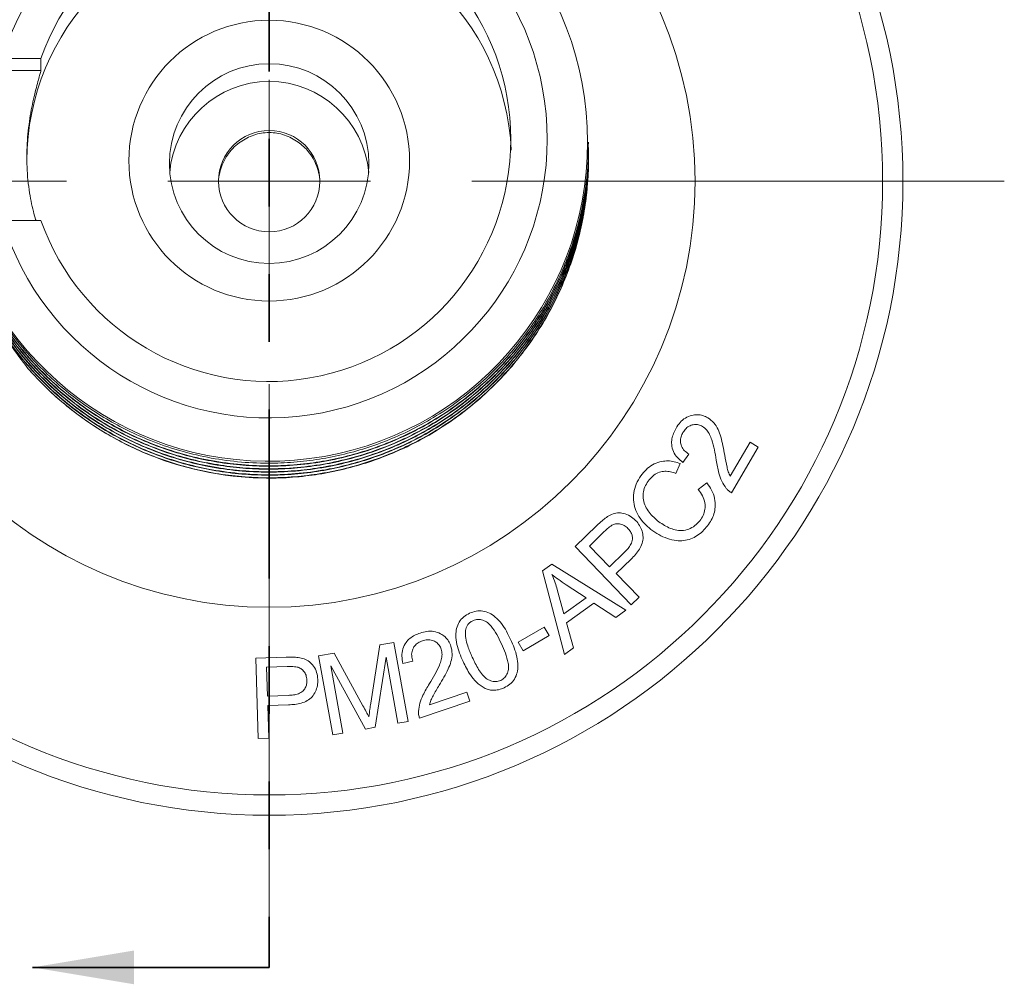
# Model space of a CAD drawing. Header units: inches. Extents: x 0.1 to 10.9, y 0 to 8.5.
# Tile 3 of 17: x 2.6 to 4, y 2.7 to 4.1. Entities that reach past the tile are written whole.
import ezdxf

# ---------------------------------------------------------------- set-up
doc = ezdxf.new("R2010")
doc.units = ezdxf.units.IN
doc.header["$MEASUREMENT"] = 0
doc.linetypes.add('PHANTOM', pattern=[0.5, 0.25, -0.05, 0.05, -0.05, 0.05, -0.05])
doc.styles.add('SLDTEXTSTYLE0', font='TXT', dxfattribs={"width": 0.75})
doc.dimstyles.new('SLDDIMSTYLE0', dxfattribs={"dimtxt": 0.083333, "dimasz": 0.125, "dimexe": 0, "dimexo": 0.0625, "dimgap": 0.020833, "dimtad": 0, "dimtih": 1, "dimtoh": 1, "dimlfac": 0.333333, "dimrnd": 1e-09, "dimdsep": 46, "dimtxsty": 'SLDTEXTSTYLE0', "dimsah": 1, "dimcen": 0, "dimadec": 0, "dimazin": 2, "dimtfac": 1, "dimtofl": 0, "dimtmove": 0, "dimatfit": 3, "dimfxl": 1, "dimfrac": 2, "dimtolj": 1, "dimtzin": 12, "dimarcsym": 0})

# ---------------------------------------------------------------- blocks, each defined once
blk = doc.blocks.new('_D')
at = {"color": 7, "linetype": 'Continuous', "lineweight": 18}
for p, q in [((1.9438, 4.8257), (1.7938, 4.8257)), ((2.2836, 4.4964), (1.9438, 4.8257))]:
    blk.add_line(p, q, dxfattribs=at)
blk.add_solid([(2.2836, 4.4964), (2.2078, 4.5977), (2.1799, 4.569)], dxfattribs=at)
at = {"color": 7, "linetype": 'Continuous', "lineweight": 18, "attachment_point": 1, "style": 'SLDTEXTSTYLE0'}
for s, insert, char_height in [('%%c', (1.3626, 4.8636), 0.08333), ('0.63', (1.4884, 4.8636), 0.08333), ('in', (1.7038, 4.8636), 0.08333), ('[', (1.1662, 4.728), 0.0833), ('15.9mm]', (1.331, 4.728), 0.08333), ('%%c', (1.2052, 4.728), 0.08333)]:
    blk.add_mtext(s, dxfattribs=dict(at, insert=insert, char_height=char_height))
blk = doc.blocks.new('_D_1')
at = {"color": 7, "linetype": 'Continuous', "lineweight": 18}
for p, q in [((2.5044, 3.4055), (1.9438, 2.8621)), ((1.9438, 2.8621), (1.7938, 2.8621))]:
    blk.add_line(p, q, dxfattribs=at)
blk.add_solid([(2.5044, 3.4055), (2.4007, 3.3328), (2.4286, 3.3041)], dxfattribs=at)
at = {"color": 7, "linetype": 'Continuous', "lineweight": 18, "attachment_point": 1, "style": 'SLDTEXTSTYLE0'}
for s, insert, char_height in [('%%c', (1.3626, 2.9001), 0.08333), ('0.42', (1.4884, 2.9001), 0.08333), ('in', (1.7038, 2.9001), 0.08333), ('[', (1.1662, 2.7644), 0.0833), ('%%c', (1.2052, 2.7644), 0.08333), ('10.7mm]', (1.331, 2.7644), 0.08333)]:
    blk.add_mtext(s, dxfattribs=dict(at, insert=insert, char_height=char_height))
blk = doc.blocks.new('SW_CENTERMARKSYMBOL_0')
at = {"color": 0, "linetype": 'Continuous', "lineweight": 0}
for p, q in [((0, 0), (0, 0.15)), ((-0.3, 0), (-1.0875, 0)), ((0, 0), (-0.15, 0)), ((0, 0), (0, -0.15)), ((0, 0), (0.15, 0)), ((0.3, 0), (1.0875, 0)), ((0, -0.3), (0, -1.0875))]:
    blk.add_line(p, q, dxfattribs=at)

msp = doc.modelspace()

# ---------------------------------------------------------------- linework, layer by layer
at = {"color": 7, "linetype": 'PHANTOM', "lineweight": 35}
msp.add_line((2.95682, 5.00641), (2.95682, 2.68141), dxfattribs=at)
at = {"color": 7, "linetype": 'Continuous', "lineweight": 18}
for p, q in [((2.56223, 4.02548), (2.61901, 4.02548)), ((2.61901, 4.00747), (2.61901, 4.02548)), ((2.50882, 4.00747), (2.61901, 4.00747)), ((3.42927, 3.89933), (3.42927, 3.90154)), ((3.42925, 3.88168), (3.429, 3.87529)), ((3.42927, 3.88167), (3.42927, 3.88223)), ((3.42927, 3.87726), (3.42927, 3.87781)), ((3.42869, 3.86697), (3.42849, 3.86164)), ((2.56223, 3.78608), (2.61901, 3.78608)), ((3.63889, 3.40775), (3.66812, 3.45796)), ((3.66812, 3.45796), (3.68021, 3.45092)), ((3.57783, 3.44039), (3.56896, 3.42823)), ((3.68021, 3.45092), (3.64081, 3.38323)), ((3.56496, 3.42637), (3.55823, 3.41195)), ((3.59157, 3.38793), (3.60446, 3.39786)), ((3.40933, 3.30358), (3.44173, 3.33498)), ((3.45248, 3.32577), (3.43051, 3.30447)), ((3.49255, 3.21769), (3.40933, 3.30358)), ((3.43051, 3.30447), (3.46027, 3.27375)), ((3.46027, 3.27375), (3.48248, 3.29529)), ((3.36093, 3.26778), (3.37476, 3.27773)), ((3.37476, 3.27773), (3.48432, 3.20944)), ((3.49212, 3.285), (3.47007, 3.26363)), ((3.39363, 3.144), (3.36093, 3.26778)), ((3.47007, 3.26363), (3.50392, 3.2287)), ((3.38303, 3.24009), (3.39288, 3.20398)), ((3.42574, 3.22768), (3.39627, 3.2472)), ((3.39288, 3.20398), (3.42574, 3.22768)), ((3.43723, 3.22009), (3.3967, 3.19085)), ((3.46971, 3.19888), (3.43723, 3.22009)), ((3.50392, 3.2287), (3.49255, 3.21769)), ((3.48432, 3.20944), (3.46971, 3.19888)), ((3.3967, 3.19085), (3.40723, 3.15381)), ((3.32506, 3.16233), (3.36369, 3.18471)), ((3.36369, 3.18471), (3.37102, 3.17207)), ((3.12043, 3.1582), (3.14123, 3.16195)), ((3.14123, 3.16195), (3.16224, 3.04522)), ((3.33239, 3.14969), (3.32506, 3.16233)), ((3.37102, 3.17207), (3.33239, 3.14969)), ((3.10709, 3.07195), (3.12043, 3.1582)), ((3.40723, 3.15381), (3.39363, 3.144)), ((2.93687, 3.13877), (2.98175, 3.14019)), ((2.94062, 3.01983), (2.93687, 3.13877)), ((3.02983, 3.1419), (3.05308, 3.14608)), ((3.05084, 3.02517), (3.02983, 3.1419)), ((3.05308, 3.14608), (3.09558, 3.06841)), ((3.12974, 3.14022), (3.11341, 3.03642)), ((3.14733, 3.04253), (3.12974, 3.14022)), ((3.16927, 3.13434), (3.15458, 3.13097)), ((2.98348, 3.12617), (2.95304, 3.12523)), ((2.95304, 3.12523), (2.95439, 3.08271)), ((3.04784, 3.12721), (3.06572, 3.02784)), ((3.09947, 3.03392), (3.04784, 3.12721)), ((3.19398, 3.06955), (3.24905, 3.08828)), ((3.24905, 3.08828), (3.25355, 3.07503)), ((2.95439, 3.08271), (2.98514, 3.08367)), ((3.25355, 3.07503), (3.17932, 3.04977)), ((2.98533, 3.06966), (2.95482, 3.0687)), ((2.95482, 3.0687), (2.95636, 3.02033)), ((3.16224, 3.04522), (3.14733, 3.04253)), ((3.11341, 3.03642), (3.09947, 3.03392)), ((2.95636, 3.02033), (2.94062, 3.01983)), ((3.06572, 3.02784), (3.05084, 3.02517))]:
    msp.add_line(p, q, dxfattribs=at)
at = {"color": 7, "linetype": 'Continuous', "lineweight": 35}
msp.add_line((2.95682, 2.68141), (2.60682, 2.68141), dxfattribs=at)
at = {"color": 7, "linetype": 'Continuous', "lineweight": 18}
for centre, radius in [((2.95682, 3.84391), 0.9375), ((2.95682, 3.84391), 0.9075), ((2.95682, 3.84391), 0.63), ((2.95685, 3.87435), 0.20759), ((2.9568, 3.87), 0.14763), ((2.95684, 3.84403), 0.07494)]:
    msp.add_circle(centre, radius, dxfattribs=at)
for centre, radius, start, end in [((2.95617, 3.90154), 0.47173, 194.69937, 165.30063), ((2.95627, 3.90578), 0.41182, 196.89758, 163.10242), ((2.95637, 3.90578), 0.35797, 199.53499, 160.46501), ((2.95684, 3.87325), 0.35852, 2.65931, 179.88126), ((2.95682, 3.84358), 0.14778, 5.14595, 174.85405), ((2.95666, 3.87772), 0.47286, 221.04284, 266.42384), ((2.95663, 3.87496), 0.47011, 266.40634, 266.56725)]:
    msp.add_arc(centre, radius, start, end, dxfattribs=at)
for points, knots in [([(2.61171, 3.78608), (2.61157, 3.78647), (2.61041, 3.78995), (2.60787, 3.79924), (2.6045, 3.81382), (2.60151, 3.83115), (2.59937, 3.84993), (2.59826, 3.86985), (2.59829, 3.8896), (2.5994, 3.90919), (2.6014, 3.92779), (2.60415, 3.94551), (2.6074, 3.96187), (2.61088, 3.97658), (2.61418, 3.98901), (2.61689, 3.99866), (2.61868, 4.00516), (2.6189, 4.00672), (2.61901, 4.00747)], [0, 0, 0, 0, 0.0083764, 0.07416754, 0.14176662, 0.20916891, 0.27866215, 0.34367049, 0.41072273, 0.47324955, 0.5375488, 0.6009701, 0.66607143, 0.73246391, 0.80072205, 0.86794787, 0.93730416, 1, 1, 1, 1]), ([(2.99981, 3.90167), (2.99322, 3.90568), (2.98004, 3.91371), (2.95682, 3.917), (2.93361, 3.91371), (2.92043, 3.90568), (2.91384, 3.90167)], [0, 0, 0, 0, 0.2499992, 0.5, 0.7500008, 1, 1, 1, 1]), ([(3.42886, 3.89934), (3.42885, 3.88956), (3.4288, 3.86539), (3.42424, 3.82679), (3.41607, 3.78599), (3.40476, 3.74772), (3.39113, 3.71225), (3.37459, 3.67783), (3.3553, 3.64481), (3.33345, 3.6135), (3.30784, 3.58249), (3.27831, 3.55249), (3.24486, 3.5243), (3.20952, 3.49968), (3.17421, 3.47954), (3.13915, 3.46324), (3.10442, 3.45027), (3.06833, 3.43994), (3.03118, 3.43244), (2.99332, 3.42792), (2.95282, 3.42636), (2.91009, 3.42849), (2.86572, 3.43495), (2.82257, 3.44547), (2.78319, 3.45906), (2.74772, 3.4748), (2.71582, 3.49199), (2.68529, 3.51158), (2.65601, 3.53374), (2.62818, 3.55845), (2.60054, 3.58723), (2.57391, 3.62033), (2.54919, 3.65784), (2.52824, 3.69756), (2.51151, 3.73756), (2.50361, 3.76474), (2.49988, 3.7776)], [0, 0, 0, 0, 0.0215527, 0.0532373, 0.0854731, 0.1131647, 0.1410769, 0.1691208, 0.1972055, 0.2252384, 0.2531292, 0.2856943, 0.3178029, 0.3493304, 0.3803961, 0.4071736, 0.4343724, 0.4619179, 0.4897276, 0.5177151, 0.5457901, 0.5788628, 0.6117799, 0.6443957, 0.6765724, 0.7034377, 0.7298372, 0.7563709, 0.7833624, 0.8107396, 0.838424, 0.871328, 0.9043958, 0.937478, 0.9704243, 1, 1, 1, 1]), ([(3.42886, 3.89548), (3.42885, 3.88569), (3.4288, 3.86153), (3.42424, 3.82293), (3.41607, 3.78213), (3.40476, 3.74386), (3.39113, 3.70839), (3.37459, 3.67397), (3.3553, 3.64094), (3.33345, 3.60964), (3.30784, 3.57863), (3.27831, 3.54863), (3.24486, 3.52044), (3.20952, 3.49582), (3.17421, 3.47568), (3.13915, 3.45938), (3.10442, 3.44641), (3.06833, 3.43608), (3.03118, 3.42858), (2.99332, 3.42405), (2.95282, 3.4225), (2.91009, 3.42463), (2.86572, 3.43109), (2.82257, 3.44161), (2.78319, 3.4552), (2.74772, 3.47093), (2.71582, 3.48812), (2.68529, 3.50772), (2.65601, 3.52987), (2.62818, 3.55459), (2.60054, 3.58337), (2.57391, 3.61646), (2.54919, 3.65397), (2.52824, 3.6937), (2.51151, 3.7337), (2.50361, 3.76088), (2.49988, 3.77374)], [0, 0, 0, 0, 0.0215527, 0.0532373, 0.0854731, 0.1131647, 0.1410768, 0.1691208, 0.1972055, 0.2252384, 0.2531292, 0.2856943, 0.3178029, 0.3493303, 0.3803961, 0.4071736, 0.4343724, 0.4619179, 0.4897276, 0.5177151, 0.5457902, 0.5788628, 0.6117799, 0.6443957, 0.6765724, 0.7034377, 0.7298372, 0.7563709, 0.7833624, 0.8107396, 0.838424, 0.871328, 0.9043959, 0.937478, 0.9704242, 1, 1, 1, 1]), ([(3.42903, 3.89384), (3.42894, 3.88456), (3.42875, 3.86308), (3.42512, 3.82939), (3.41861, 3.79288), (3.40903, 3.75656), (3.39574, 3.71865), (3.37812, 3.67974), (3.35571, 3.64065), (3.32972, 3.60394), (3.30202, 3.57175), (3.27352, 3.54396), (3.24501, 3.52024), (3.21519, 3.49912), (3.18408, 3.48049), (3.15154, 3.46422), (3.11531, 3.44949), (3.07527, 3.43707), (3.0316, 3.42789), (2.98693, 3.42284), (2.94412, 3.42209), (2.90373, 3.42494), (2.86614, 3.43066), (2.82941, 3.4393), (2.79388, 3.4507), (2.75983, 3.46465), (2.72547, 3.48194), (2.69082, 3.50316), (2.65616, 3.52896), (2.62351, 3.55832), (2.59418, 3.59015), (2.56837, 3.62385), (2.54616, 3.65884), (2.52719, 3.69565), (2.51134, 3.73377), (2.50369, 3.76008), (2.49988, 3.77318)], [0, 0, 0, 0, 0.0204846, 0.04734902, 0.07462489, 0.1022357, 0.13009876, 0.16313886, 0.19625947, 0.22931003, 0.26214193, 0.28972409, 0.31696378, 0.34378494, 0.37016423, 0.39678978, 0.42386323, 0.45624381, 0.48901369, 0.52203181, 0.55515037, 0.58322044, 0.6111635, 0.63888998, 0.66631543, 0.69336062, 0.71995321, 0.75110767, 0.7828891, 0.81520772, 0.84793379, 0.8783575, 0.90889363, 0.9394241, 0.9698312, 1, 1, 1, 1]), ([(3.42905, 3.89106), (3.42897, 3.88141), (3.42877, 3.85958), (3.42512, 3.82553), (3.41861, 3.78902), (3.40903, 3.7527), (3.39574, 3.71478), (3.37812, 3.67588), (3.35571, 3.63679), (3.32972, 3.60007), (3.30202, 3.56789), (3.27352, 3.54009), (3.24501, 3.51637), (3.21519, 3.49526), (3.18408, 3.47662), (3.15154, 3.46036), (3.11531, 3.44563), (3.07527, 3.43321), (3.0316, 3.42403), (2.98693, 3.41898), (2.94412, 3.41823), (2.90373, 3.42108), (2.86614, 3.4268), (2.82941, 3.43544), (2.79388, 3.44684), (2.75983, 3.46079), (2.72547, 3.47808), (2.69082, 3.49929), (2.65616, 3.5251), (2.62351, 3.55446), (2.59418, 3.58629), (2.56837, 3.61999), (2.54616, 3.65498), (2.52719, 3.69179), (2.51134, 3.7299), (2.50369, 3.75622), (2.49988, 3.76932)], [0, 0, 0, 0, 0.0212598, 0.048103, 0.0753573, 0.1029462, 0.1307872, 0.1638012, 0.1968956, 0.22992, 0.2627259, 0.2902862, 0.3175044, 0.3443043, 0.3706627, 0.3972672, 0.4243192, 0.4566742, 0.4894181, 0.5224101, 0.5555024, 0.5835503, 0.6114713, 0.6391758, 0.6665795, 0.6936033, 0.7201748, 0.7513046, 0.7830609, 0.815354, 0.8480541, 0.8784538, 0.9089657, 0.939472, 0.9698551, 1, 1, 1, 1]), ([(2.88204, 3.83984), (2.88197, 3.84101), (2.88169, 3.84651), (2.88334, 3.85619), (2.88704, 3.86854), (2.89288, 3.87996), (2.90059, 3.89029), (2.90788, 3.8973), (2.9126, 3.90076), (2.91384, 3.90167)], [0, 0, 0, 0, 0.0486883, 0.2283962, 0.4031839, 0.5830796, 0.7571598, 0.9363534, 1, 1, 1, 1]), ([(2.99981, 3.90167), (3.00249, 3.89962), (3.00792, 3.89547), (3.01541, 3.88738), (3.02218, 3.87758), (3.02756, 3.86607), (3.03077, 3.85372), (3.03212, 3.84485), (3.03177, 3.8402), (3.03174, 3.83984)], [0, 0, 0, 0, 0.1400677, 0.2827657, 0.4552838, 0.6327445, 0.8063658, 0.9849672, 1, 1, 1, 1]), ([(3.42893, 3.88664), (3.42901, 3.88142), (3.42929, 3.86193), (3.42614, 3.82794), (3.41889, 3.78491), (3.40731, 3.74214), (3.39243, 3.70237), (3.37499, 3.66589), (3.35576, 3.63283), (3.33396, 3.60149), (3.30982, 3.57215), (3.28362, 3.54505), (3.25405, 3.51896), (3.2211, 3.49454), (3.1845, 3.47223), (3.14593, 3.45325), (3.10731, 3.43844), (3.06914, 3.42745), (3.03202, 3.41988), (2.99416, 3.41529), (2.95594, 3.41376), (2.91773, 3.41532), (2.87767, 3.4202), (2.83629, 3.42897), (2.79426, 3.44208), (2.75429, 3.45874), (2.71699, 3.47843), (2.68211, 3.50097), (2.64943, 3.52638), (2.61866, 3.55499), (2.59028, 3.58658), (2.56485, 3.62064), (2.54264, 3.65675), (2.52397, 3.69444), (2.50855, 3.7334), (2.50129, 3.76024), (2.49768, 3.77359)], [0, 0, 0, 0, 0.0114169, 0.0426929, 0.0745546, 0.106879, 0.1395311, 0.1673895, 0.1952901, 0.2231417, 0.2508538, 0.2783387, 0.3055129, 0.337032, 0.3679389, 0.3991287, 0.4309193, 0.4582775, 0.4859002, 0.5137013, 0.5415917, 0.56948, 0.5972748, 0.6297887, 0.6619093, 0.6935072, 0.7244738, 0.7541418, 0.7843756, 0.8150724, 0.8461183, 0.8773917, 0.9082051, 0.9389919, 0.9696298, 1, 1, 1, 1]), ([(3.42912, 3.88195), (3.42917, 3.88074), (3.42975, 3.86729), (3.42815, 3.84133), (3.42404, 3.80418), (3.41656, 3.76693), (3.40605, 3.72998), (3.39242, 3.6937), (3.37577, 3.65849), (3.35623, 3.6247), (3.33401, 3.5927), (3.30936, 3.56278), (3.28258, 3.5352), (3.25398, 3.51017), (3.22393, 3.48783), (3.19256, 3.46812), (3.15973, 3.4509), (3.12528, 3.43615), (3.08923, 3.424), (3.05189, 3.4147), (3.01361, 3.40842), (2.97475, 3.40528), (2.9357, 3.40535), (2.89687, 3.40863), (2.85865, 3.41504), (2.82141, 3.42447), (2.78548, 3.43673), (2.75117, 3.45158), (2.71847, 3.4689), (2.6872, 3.48871), (2.65676, 3.51159), (2.62722, 3.53755), (2.60912, 3.5573), (2.60001, 3.56723)], [0, 0, 0, 0, 0.0031651, 0.0351428, 0.0676962, 0.1007363, 0.134165, 0.1678769, 0.2017608, 0.235702, 0.2695849, 0.3032948, 0.3367204, 0.3697566, 0.4023052, 0.4342776, 0.4662775, 0.4988503, 0.5319065, 0.5653475, 0.5990677, 0.6329556, 0.6668966, 0.7007754, 0.7344766, 0.76789, 0.8009099, 0.833439, 0.8653906, 0.897413, 0.9300051, 0.9647948, 1, 1, 1, 1]), ([(3.42867, 3.8706), (3.42865, 3.8651), (3.42859, 3.84742), (3.42516, 3.81751), (3.41881, 3.781), (3.40927, 3.74467), (3.3968, 3.70888), (3.38138, 3.67401), (3.36207, 3.63841), (3.33845, 3.60277), (3.31027, 3.56794), (3.27923, 3.53623), (3.24747, 3.50933), (3.21586, 3.48687), (3.18478, 3.46818), (3.15227, 3.45187), (3.11816, 3.43793), (3.08256, 3.42654), (3.04358, 3.4174), (3.00138, 3.41132), (2.95636, 3.40915), (2.91135, 3.41126), (2.86917, 3.41729), (2.83021, 3.42639), (2.79465, 3.43773), (2.76057, 3.45162), (2.7281, 3.46789), (2.69705, 3.48654), (2.66547, 3.50896), (2.63376, 3.53581), (2.60277, 3.56745), (2.57465, 3.6022), (2.55061, 3.6385), (2.53063, 3.67563), (2.51452, 3.71297), (2.50185, 3.75129), (2.49236, 3.79011), (2.48887, 3.81633), (2.48713, 3.82935)], [0, 0, 0, 0, 0.01162227, 0.03734718, 0.0634678, 0.089911, 0.11659762, 0.14344416, 0.17036403, 0.20206171, 0.2335953, 0.26482583, 0.29562224, 0.32132477, 0.34659916, 0.37209453, 0.39802062, 0.42430744, 0.45087934, 0.48244716, 0.51415737, 0.54586619, 0.57742958, 0.6039954, 0.63027458, 0.65619093, 0.6816751, 0.70695505, 0.73266824, 0.76347481, 0.79471287, 0.82625119, 0.85795082, 0.88675399, 0.91546396, 0.94397479, 0.97218515, 1, 1, 1, 1]), ([(3.42861, 3.8701), (3.42858, 3.86605), (3.42849, 3.84983), (3.42514, 3.82138), (3.41882, 3.78486), (3.40927, 3.74853), (3.3968, 3.71275), (3.38138, 3.67787), (3.36207, 3.64227), (3.33845, 3.60663), (3.31027, 3.57181), (3.27923, 3.54009), (3.24747, 3.51319), (3.21586, 3.49073), (3.18478, 3.47204), (3.15227, 3.45573), (3.11816, 3.44179), (3.08256, 3.4304), (3.04358, 3.42126), (3.00138, 3.41518), (2.95636, 3.41301), (2.91135, 3.41513), (2.86917, 3.42116), (2.83021, 3.43025), (2.79465, 3.44159), (2.76057, 3.45549), (2.7281, 3.47176), (2.69705, 3.4904), (2.66547, 3.51282), (2.63376, 3.53967), (2.60277, 3.57132), (2.57465, 3.60606), (2.55147, 3.64107), (2.53277, 3.67539), (2.51805, 3.7083), (2.50576, 3.74201), (2.4998, 3.76507), (2.49684, 3.77655)], [0, 0, 0, 0, 0.00893832, 0.03583855, 0.06315246, 0.09080375, 0.11870959, 0.14678267, 0.17493242, 0.20807824, 0.24105249, 0.27370983, 0.30591321, 0.33279, 0.35921907, 0.38587926, 0.41298982, 0.4404776, 0.46826347, 0.50127352, 0.53443245, 0.56758994, 0.60059551, 0.62837488, 0.65585466, 0.68295504, 0.70960364, 0.73603854, 0.76292635, 0.79514036, 0.82780558, 0.8607849, 0.89393267, 0.92062616, 0.94725307, 0.97373598, 1, 1, 1, 1]), ([(3.42805, 3.86275), (3.42741, 3.85253), (3.42586, 3.82778), (3.41877, 3.78878), (3.40734, 3.746), (3.39242, 3.70623), (3.37499, 3.66975), (3.35576, 3.63669), (3.33396, 3.60535), (3.30982, 3.57601), (3.28362, 3.54891), (3.25405, 3.52282), (3.2211, 3.4984), (3.1845, 3.4761), (3.14593, 3.45712), (3.10731, 3.44231), (3.06914, 3.43131), (3.03202, 3.42375), (2.99416, 3.41915), (2.95594, 3.41762), (2.91773, 3.41918), (2.87767, 3.42406), (2.83629, 3.43283), (2.79426, 3.44595), (2.75429, 3.46261), (2.71728, 3.48214), (2.68294, 3.50429), (2.65097, 3.52897), (2.62082, 3.55671), (2.5929, 3.58732), (2.56776, 3.62031), (2.54568, 3.65529), (2.52692, 3.69184), (2.51124, 3.72966), (2.50366, 3.75577), (2.49988, 3.76877)], [0, 0, 0, 0, 0.0230301, 0.0557704, 0.0889861, 0.1225387, 0.1511651, 0.1798352, 0.2084547, 0.236931, 0.2651738, 0.2930972, 0.3254857, 0.3572447, 0.3892945, 0.4219617, 0.4500743, 0.4784586, 0.5070264, 0.5356859, 0.5643431, 0.5929044, 0.6263149, 0.6593213, 0.6917904, 0.7236109, 0.7533629, 0.7836713, 0.8144381, 0.8455551, 0.8769065, 0.9078091, 0.9387033, 0.9694717, 1, 1, 1, 1]), ([(3.4283, 3.85666), (3.42819, 3.85293), (3.4277, 3.83672), (3.42385, 3.80804), (3.41661, 3.77079), (3.40604, 3.73384), (3.39242, 3.69756), (3.37577, 3.66235), (3.35623, 3.62857), (3.33401, 3.59656), (3.30936, 3.56664), (3.28258, 3.53906), (3.25398, 3.51403), (3.22393, 3.49169), (3.19256, 3.47198), (3.15973, 3.45477), (3.12528, 3.44001), (3.08923, 3.42786), (3.05189, 3.41856), (3.01361, 3.41228), (2.97475, 3.40914), (2.9357, 3.40921), (2.89687, 3.41249), (2.85865, 3.41891), (2.82141, 3.42834), (2.78548, 3.44059), (2.75117, 3.45544), (2.71847, 3.47276), (2.68721, 3.49257), (2.65726, 3.51503), (2.6288, 3.54017), (2.60218, 3.56783), (2.57772, 3.59781), (2.55571, 3.62986), (2.53641, 3.66365), (2.52, 3.69884), (2.50636, 3.73577), (2.49583, 3.77408), (2.48835, 3.81338), (2.4862, 3.83975), (2.48514, 3.85282)], [0, 0, 0, 0, 0.00784146, 0.03399244, 0.06053448, 0.08738865, 0.11447031, 0.1416901, 0.16895611, 0.19617497, 0.22325506, 0.25010667, 0.27664572, 0.30279266, 0.3284769, 0.35418326, 0.38034987, 0.40690475, 0.43376881, 0.46085713, 0.48808016, 0.51534615, 0.54256161, 0.56963479, 0.59647651, 0.62300246, 0.64913389, 0.67480148, 0.70052578, 0.72670797, 0.75327549, 0.78014927, 0.8072441, 0.83447039, 0.86173596, 0.88894786, 0.91601416, 0.9444026, 0.97242856, 1, 1, 1, 1]), ([(3.42786, 3.84536), (3.42767, 3.84122), (3.4269, 3.82456), (3.4225, 3.79546), (3.41457, 3.75824), (3.40331, 3.7214), (3.38903, 3.68533), (3.37173, 3.6504), (3.35158, 3.61697), (3.32881, 3.5854), (3.30366, 3.55597), (3.27645, 3.52894), (3.24751, 3.50449), (3.21717, 3.48274), (3.18555, 3.46362), (3.1525, 3.44699), (3.11785, 3.43283), (3.08168, 3.42132), (3.04431, 3.41264), (3.00606, 3.40704), (2.96731, 3.40435), (2.94143, 3.40525), (2.92848, 3.4057)], [0, 0, 0, 0, 0.0168942, 0.0677952, 0.1194222, 0.1716196, 0.2242209, 0.2770514, 0.3299315, 0.3826815, 0.435123, 0.4870856, 0.538406, 0.5889352, 0.6385977, 0.6884206, 0.7390989, 0.7904921, 0.8424473, 0.8947989, 0.9473753, 1, 1, 1, 1]), ([(2.60001, 3.56723), (2.59094, 3.57873), (2.57936, 3.59341), (2.56996, 3.60952), (2.56793, 3.61301)], [0, 0, 0, 0, 0.7836607, 1, 1, 1, 1]), ([(3.5587, 3.47871), (3.56058, 3.48162), (3.56434, 3.48743), (3.57235, 3.49427), (3.58138, 3.49799), (3.59026, 3.49899), (3.59844, 3.49777), (3.60331, 3.49532), (3.60574, 3.49409)], [0, 0, 0, 0, 0.1868907, 0.3734962, 0.5599356, 0.7066174, 0.8532444, 1, 1, 1, 1]), ([(3.59793, 3.48133), (3.59602, 3.48226), (3.5922, 3.48412), (3.58572, 3.48436), (3.5792, 3.48262), (3.57314, 3.4786), (3.57036, 3.47446), (3.56896, 3.47239)], [0, 0, 0, 0, 0.1867232, 0.3733667, 0.5601637, 0.7798461, 1, 1, 1, 1]), ([(3.61819, 3.43147), (3.61732, 3.43656), (3.61558, 3.44675), (3.61253, 3.45948), (3.60864, 3.4693), (3.60446, 3.47642), (3.6001, 3.47969), (3.59793, 3.48133)], [0, 0, 0, 0, 0.28032972, 0.56053233, 0.70726842, 0.8538752, 1, 1, 1, 1]), ([(3.60574, 3.49409), (3.60891, 3.4918), (3.61525, 3.48721), (3.62126, 3.47694), (3.62533, 3.46529), (3.62826, 3.45254), (3.62992, 3.44353), (3.63074, 3.43902)], [0, 0, 0, 0, 0.1861563, 0.3725663, 0.5593641, 0.7796663, 1, 1, 1, 1]), ([(3.56896, 3.42823), (3.56614, 3.43045), (3.56049, 3.43489), (3.55438, 3.44396), (3.55182, 3.45379), (3.55238, 3.46306), (3.55472, 3.47124), (3.55737, 3.47622), (3.5587, 3.47871)], [0, 0, 0, 0, 0.1868167, 0.373319, 0.5595653, 0.7062537, 0.853077, 1, 1, 1, 1]), ([(3.56896, 3.47239), (3.5679, 3.4703), (3.56577, 3.46613), (3.56489, 3.45904), (3.56646, 3.45169), (3.57095, 3.445), (3.57554, 3.44193), (3.57783, 3.44039)], [0, 0, 0, 0, 0.1870138, 0.3736725, 0.5601228, 0.7797135, 1, 1, 1, 1]), ([(3.63074, 3.43902), (3.63177, 3.43306), (3.6332, 3.42475), (3.63581, 3.4142), (3.63786, 3.4099), (3.63889, 3.40775)], [0, 0, 0, 0, 0.5600924, 0.7800545, 1, 1, 1, 1]), ([(3.50859, 3.41086), (3.51117, 3.41384), (3.51634, 3.41979), (3.5263, 3.4264), (3.53681, 3.42986), (3.54694, 3.43067), (3.55621, 3.42949), (3.56205, 3.42741), (3.56496, 3.42637)], [0, 0, 0, 0, 0.1867194, 0.373293, 0.5597708, 0.7064719, 0.8532025, 1, 1, 1, 1]), ([(3.63293, 3.38977), (3.63057, 3.39322), (3.62583, 3.40014), (3.62123, 3.41446), (3.61935, 3.42502), (3.61819, 3.43147)], [0, 0, 0, 0, 0.2797178, 0.5597218, 1, 1, 1, 1]), ([(3.5215, 3.32913), (3.51818, 3.33196), (3.51155, 3.33761), (3.50352, 3.34802), (3.4978, 3.35984), (3.4951, 3.37297), (3.49636, 3.3865), (3.50077, 3.39961), (3.50598, 3.40711), (3.50859, 3.41086)], [0, 0, 0, 0, 0.1401727, 0.2802541, 0.4202517, 0.5601423, 0.70669, 0.8533255, 1, 1, 1, 1]), ([(3.55823, 3.41195), (3.55564, 3.4128), (3.55045, 3.41452), (3.54224, 3.41542), (3.53358, 3.41403), (3.52536, 3.40953), (3.52109, 3.4047), (3.51895, 3.40228)], [0, 0, 0, 0, 0.1870068, 0.37382206, 0.56033572, 0.77995879, 1, 1, 1, 1]), ([(3.51895, 3.40228), (3.51706, 3.39962), (3.51327, 3.39431), (3.51008, 3.38492), (3.50961, 3.37507), (3.51197, 3.36529), (3.51718, 3.35658), (3.52369, 3.34864), (3.52888, 3.34419), (3.53148, 3.34197)], [0, 0, 0, 0, 0.14006127, 0.27996277, 0.41979689, 0.55962757, 0.70625868, 0.8531362, 1, 1, 1, 1]), ([(3.60446, 3.39786), (3.60691, 3.39433), (3.61182, 3.38729), (3.61622, 3.37505), (3.61711, 3.363), (3.61507, 3.35211), (3.61113, 3.34271), (3.60719, 3.33723), (3.60523, 3.33449)], [0, 0, 0, 0, 0.1867725, 0.3733418, 0.5597836, 0.7064682, 0.8531983, 1, 1, 1, 1]), ([(3.59383, 3.34183), (3.59562, 3.34442), (3.59921, 3.3496), (3.60184, 3.3588), (3.60179, 3.36888), (3.59822, 3.37902), (3.59379, 3.38496), (3.59157, 3.38793)], [0, 0, 0, 0, 0.1868022, 0.3733921, 0.5599603, 0.7797545, 1, 1, 1, 1]), ([(3.64081, 3.38323), (3.63916, 3.38424), (3.63622, 3.38604), (3.63393, 3.38863), (3.63293, 3.38977)], [0, 0, 0, 0, 0.559872, 1, 1, 1, 1]), ([(3.4556, 3.34683), (3.45814, 3.34841), (3.46321, 3.35156), (3.47203, 3.35386), (3.48156, 3.35299), (3.49108, 3.34934), (3.49634, 3.34464), (3.49897, 3.34228)], [0, 0, 0, 0, 0.1869092, 0.3735613, 0.5600848, 0.7799962, 1, 1, 1, 1]), ([(3.44173, 3.33498), (3.44419, 3.33735), (3.44857, 3.34158), (3.45345, 3.34522), (3.4556, 3.34683)], [0, 0, 0, 0, 0.5601067, 1, 1, 1, 1]), ([(3.48757, 3.33058), (3.48575, 3.33221), (3.4821, 3.33549), (3.47549, 3.33761), (3.4691, 3.33762), (3.46558, 3.33605), (3.46382, 3.33526)], [0, 0, 0, 0, 0.2801262, 0.5598488, 0.7799256, 1, 1, 1, 1]), ([(3.49897, 3.34228), (3.50098, 3.33995), (3.50501, 3.33529), (3.5088, 3.32676), (3.51043, 3.3176), (3.50911, 3.30816), (3.50471, 3.29963), (3.49892, 3.29187), (3.49439, 3.28729), (3.49212, 3.285)], [0, 0, 0, 0, 0.1400185, 0.2799537, 0.4199039, 0.5595269, 0.7062141, 0.8530774, 1, 1, 1, 1]), ([(3.53148, 3.34197), (3.53411, 3.33999), (3.53939, 3.33604), (3.54815, 3.33139), (3.55744, 3.32796), (3.56755, 3.32681), (3.57761, 3.32913), (3.58682, 3.33417), (3.59149, 3.33927), (3.59383, 3.34183)], [0, 0, 0, 0, 0.1402543, 0.280488, 0.4206413, 0.5605297, 0.7068656, 0.8534444, 1, 1, 1, 1]), ([(3.46382, 3.33526), (3.46158, 3.33364), (3.45757, 3.33075), (3.45403, 3.32729), (3.45248, 3.32577)], [0, 0, 0, 0, 0.5595895, 1, 1, 1, 1]), ([(3.48248, 3.29529), (3.48425, 3.29711), (3.4878, 3.30075), (3.49219, 3.30701), (3.49456, 3.31386), (3.49394, 3.32048), (3.49153, 3.32606), (3.48889, 3.32907), (3.48757, 3.33058)], [0, 0, 0, 0, 0.1871291, 0.3740446, 0.5600736, 0.7065471, 0.8531626, 1, 1, 1, 1]), ([(3.60523, 3.33449), (3.60294, 3.33177), (3.59836, 3.32634), (3.59009, 3.31952), (3.58057, 3.31455), (3.57009, 3.31218), (3.55826, 3.31226), (3.54571, 3.31537), (3.53286, 3.32099), (3.52529, 3.32642), (3.5215, 3.32913)], [0, 0, 0, 0, 0.1120981, 0.2241198, 0.3360413, 0.447992, 0.5599493, 0.7065571, 0.8532781, 1, 1, 1, 1]), ([(3.39627, 3.2472), (3.3922, 3.24992), (3.38494, 3.25477), (3.37797, 3.26003), (3.3749, 3.26235)], [0, 0, 0, 0, 0.5600133, 1, 1, 1, 1]), ([(3.3749, 3.26235), (3.37665, 3.25827), (3.37978, 3.25101), (3.38203, 3.24342), (3.38303, 3.24009)], [0, 0, 0, 0, 0.55996726, 1, 1, 1, 1]), ([(3.24364, 3.13359), (3.24181, 3.13774), (3.23815, 3.14602), (3.23411, 3.15901), (3.23247, 3.17143), (3.23368, 3.18276), (3.23742, 3.19235), (3.24424, 3.20021), (3.25023, 3.20344), (3.25323, 3.20506)], [0, 0, 0, 0, 0.16697838, 0.33388952, 0.5005594, 0.62554386, 0.75034778, 0.87505748, 1, 1, 1, 1]), ([(3.25323, 3.20506), (3.2564, 3.2063), (3.26274, 3.20878), (3.27314, 3.20891), (3.28293, 3.20565), (3.29225, 3.19911), (3.3008, 3.18997), (3.30813, 3.17849), (3.31206, 3.17034), (3.31402, 3.16626)], [0, 0, 0, 0, 0.1249758, 0.2497243, 0.3745006, 0.499513, 0.6662376, 0.8330546, 1, 1, 1, 1]), ([(3.25818, 3.19405), (3.25663, 3.1932), (3.25352, 3.19149), (3.24918, 3.18667), (3.24795, 3.18224), (3.2472, 3.17953)], [0, 0, 0, 0, 0.2805411, 0.5609031, 1, 1, 1, 1]), ([(3.30042, 3.15994), (3.29821, 3.16448), (3.2938, 3.17356), (3.28698, 3.18423), (3.27988, 3.19154), (3.27308, 3.19501), (3.26542, 3.19653), (3.26059, 3.19488), (3.25818, 3.19405)], [0, 0, 0, 0, 0.2505229, 0.5007877, 0.6258563, 0.7507378, 0.8754233, 1, 1, 1, 1]), ([(3.15458, 3.13097), (3.15392, 3.1345), (3.1526, 3.14157), (3.15389, 3.15244), (3.15844, 3.16154), (3.16492, 3.1682), (3.17208, 3.17283), (3.17735, 3.17484), (3.17999, 3.17585)], [0, 0, 0, 0, 0.1868069, 0.3732716, 0.5595733, 0.7062593, 0.8530841, 1, 1, 1, 1]), ([(3.17999, 3.17585), (3.18332, 3.17681), (3.18998, 3.17872), (3.20052, 3.17866), (3.20977, 3.17551), (3.21717, 3.17047), (3.22252, 3.16415), (3.2246, 3.15911), (3.22564, 3.15659)], [0, 0, 0, 0, 0.1868849, 0.3734696, 0.5598635, 0.7065748, 0.8532555, 1, 1, 1, 1]), ([(3.2472, 3.17953), (3.24711, 3.17566), (3.24693, 3.16791), (3.25094, 3.15458), (3.25487, 3.14548), (3.25727, 3.13992)], [0, 0, 0, 0, 0.2792567, 0.559512, 1, 1, 1, 1]), ([(3.1836, 3.16434), (3.18142, 3.16346), (3.17708, 3.1617), (3.17174, 3.15694), (3.16811, 3.15034), (3.16709, 3.14234), (3.16854, 3.137), (3.16927, 3.13434)], [0, 0, 0, 0, 0.1869213, 0.373543, 0.560126, 0.7797222, 1, 1, 1, 1]), ([(3.21136, 3.15205), (3.21052, 3.154), (3.20885, 3.15791), (3.20413, 3.16237), (3.19806, 3.16536), (3.19084, 3.1663), (3.18601, 3.16499), (3.1836, 3.16434)], [0, 0, 0, 0, 0.1866723, 0.373265, 0.560103, 0.779791, 1, 1, 1, 1]), ([(3.31402, 3.16626), (3.31586, 3.16213), (3.31952, 3.15385), (3.32356, 3.14086), (3.32518, 3.12844), (3.32399, 3.11712), (3.32021, 3.10754), (3.3134, 3.09968), (3.30741, 3.09646), (3.30441, 3.09484)], [0, 0, 0, 0, 0.1669707, 0.3338811, 0.5005543, 0.6255565, 0.7503608, 0.8750586, 1, 1, 1, 1]), ([(3.19391, 3.10109), (3.19659, 3.10551), (3.20196, 3.11435), (3.20805, 3.12595), (3.21155, 3.13593), (3.21304, 3.14405), (3.21192, 3.14939), (3.21136, 3.15205)], [0, 0, 0, 0, 0.2803265, 0.5605466, 0.7072767, 0.853847, 1, 1, 1, 1]), ([(3.22564, 3.15659), (3.22652, 3.15278), (3.22827, 3.14515), (3.22612, 3.13344), (3.22157, 3.12195), (3.21536, 3.11042), (3.21071, 3.10252), (3.20838, 3.09857)], [0, 0, 0, 0, 0.1861521, 0.372578, 0.5593829, 0.7796773, 1, 1, 1, 1]), ([(3.29933, 3.10576), (3.30151, 3.10708), (3.30586, 3.10971), (3.30954, 3.11657), (3.31127, 3.12397), (3.31025, 3.13409), (3.30651, 3.14614), (3.30245, 3.15534), (3.30042, 3.15994)], [0, 0, 0, 0, 0.1245257, 0.249198, 0.374151, 0.4992258, 0.7494795, 1, 1, 1, 1]), ([(2.98175, 3.14019), (2.98513, 3.14028), (2.99118, 3.14045), (2.9972, 3.13988), (2.99985, 3.13963)], [0, 0, 0, 0, 0.5600908, 1, 1, 1, 1]), ([(2.99985, 3.13963), (3.00277, 3.13909), (3.00861, 3.138), (3.01664, 3.13379), (3.02312, 3.1268), (3.02764, 3.1177), (3.02837, 3.11072), (3.02874, 3.10723)], [0, 0, 0, 0, 0.1869051, 0.3735064, 0.5600331, 0.7799666, 1, 1, 1, 1]), ([(3.27467, 3.09468), (3.27072, 3.09729), (3.26279, 3.10253), (3.25482, 3.11321), (3.24849, 3.12356), (3.24526, 3.13025), (3.24364, 3.13359)], [0, 0, 0, 0, 0.2793703, 0.5594357, 0.779704, 1, 1, 1, 1]), ([(3.25727, 3.13992), (3.25871, 3.13689), (3.2616, 3.13083), (3.26658, 3.12207), (3.27181, 3.11447), (3.27772, 3.1084), (3.28448, 3.10491), (3.2921, 3.10333), (3.29693, 3.10495), (3.29933, 3.10576)], [0, 0, 0, 0, 0.1669966, 0.3339776, 0.5008761, 0.625947, 0.7508298, 0.8755104, 1, 1, 1, 1]), ([(2.99821, 3.1256), (2.99547, 3.1259), (2.99057, 3.12643), (2.98565, 3.12625), (2.98348, 3.12617)], [0, 0, 0, 0, 0.5595949, 1, 1, 1, 1]), ([(3.01254, 3.10624), (3.0123, 3.10867), (3.01181, 3.11352), (3.00831, 3.11946), (3.00367, 3.12378), (3.00003, 3.12499), (2.99821, 3.1256)], [0, 0, 0, 0, 0.280132, 0.5598052, 0.7799322, 1, 1, 1, 1]), ([(2.98514, 3.08367), (2.98766, 3.08382), (2.99272, 3.08412), (3.00014, 3.08579), (3.00648, 3.08926), (3.01045, 3.09455), (3.01244, 3.10026), (3.01251, 3.10425), (3.01254, 3.10624)], [0, 0, 0, 0, 0.187106, 0.3740265, 0.5601426, 0.7065538, 0.8531573, 1, 1, 1, 1]), ([(3.02874, 3.10723), (3.02867, 3.10416), (3.02854, 3.09803), (3.02557, 3.08922), (3.02067, 3.08137), (3.01334, 3.07535), (3.0044, 3.07198), (2.99493, 3.07019), (2.98853, 3.06983), (2.98533, 3.06966)], [0, 0, 0, 0, 0.14003743, 0.27999168, 0.41993439, 0.55953533, 0.70620434, 0.85307798, 1, 1, 1, 1]), ([(3.17768, 3.05989), (3.17817, 3.06405), (3.17913, 3.07238), (3.18504, 3.08624), (3.19054, 3.09546), (3.19391, 3.10109)], [0, 0, 0, 0, 0.2796322, 0.5596741, 1, 1, 1, 1]), ([(3.20838, 3.09857), (3.20522, 3.09338), (3.20082, 3.08617), (3.19585, 3.07648), (3.19461, 3.07186), (3.19398, 3.06955)], [0, 0, 0, 0, 0.560086, 0.7801004, 1, 1, 1, 1]), ([(3.30441, 3.09484), (3.30173, 3.09377), (3.29638, 3.09162), (3.28829, 3.09089), (3.2809, 3.09196), (3.27675, 3.09377), (3.27467, 3.09468)], [0, 0, 0, 0, 0.2800421, 0.5598282, 0.7798681, 1, 1, 1, 1]), ([(3.09558, 3.06841), (3.09722, 3.06538), (3.10015, 3.05997), (3.103, 3.05452), (3.10426, 3.05212)], [0, 0, 0, 0, 0.5599998, 1, 1, 1, 1]), ([(3.10426, 3.05212), (3.10476, 3.05582), (3.10566, 3.06244), (3.10665, 3.06904), (3.10709, 3.07195)], [0, 0, 0, 0, 0.55999552, 1, 1, 1, 1]), ([(3.17932, 3.04977), (3.17874, 3.05162), (3.17771, 3.05492), (3.17769, 3.05837), (3.17768, 3.05989)], [0, 0, 0, 0, 0.55987134, 1, 1, 1, 1])]:
    msp.add_open_spline(points, degree=3, knots=knots, dxfattribs=at)
at = {"color": 7, "linetype": 'Continuous', "lineweight": 35}
msp.add_solid([(2.60682, 2.68141), (2.75682, 2.65641), (2.75682, 2.70641)], dxfattribs=at)

# ---------------------------------------------------------------- block references
at = {"color": 7, "linetype": 'Continuous', "lineweight": 0}
msp.add_blockref('SW_CENTERMARKSYMBOL_0', (2.95682, 3.84391), dxfattribs=at)

# ---------------------------------------------------------------- dimensions: what is measured, and where the dimension line sits
at = {"color": 7, "linetype": 'Continuous', "lineweight": 18}
for p1, p2, text, picture, middle in [((3.63004, 3.19146), (2.28361, 4.49635), '<>in\\P[%%c15.9mm]', '_D', (1.47998, 4.82568)), ((3.40923, 4.28235), (2.50442, 3.40546), '<>in\\P[%%c10.7mm]', '_D_1', (1.47998, 2.86213))]:
    dim = msp.add_diameter_dim_2p(p1=p1, p2=p2, text=text, dimstyle='SLDDIMSTYLE0', dxfattribs=at)
    dim.commit()
    dim.dimension.update_dxf_attribs({"geometry": picture, "text_midpoint": middle, "dimtype": 163})

doc.saveas('drawing.dxf')
